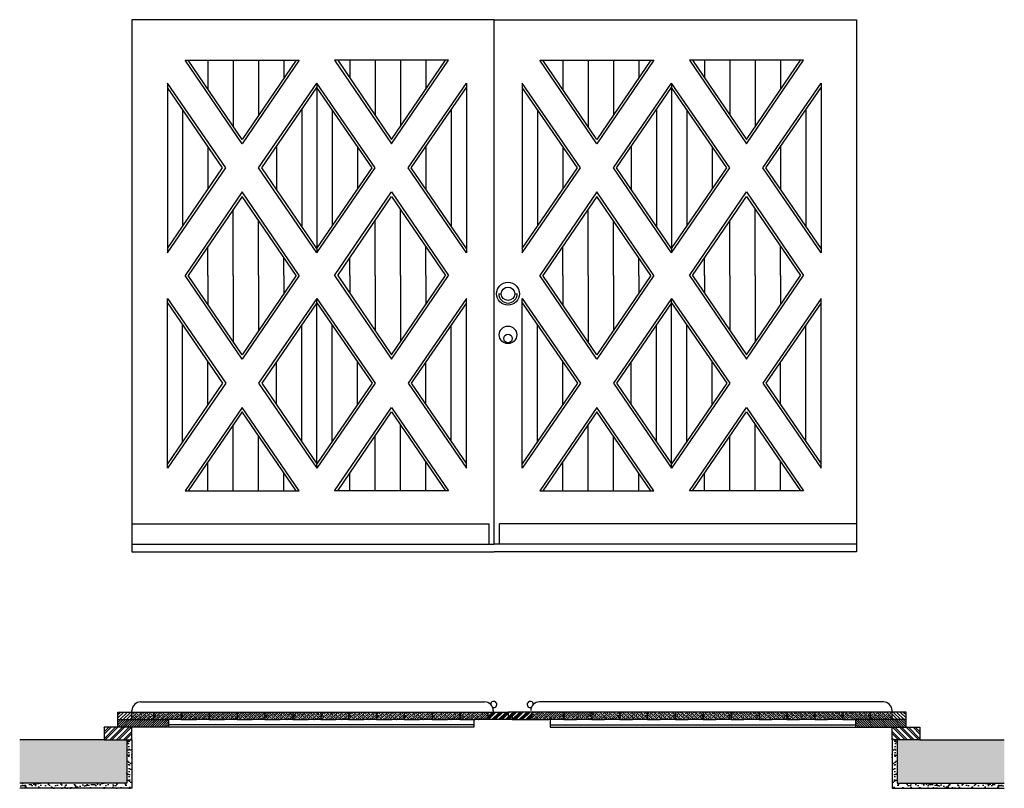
# Model space of a CAD drawing. Extents: x -0.46 to 3.42, y -0.73 to 2.31.
import ezdxf

# ---------------------------------------------------------------- set-up
doc = ezdxf.new("R2010")
doc.units = 0
doc.header["$LTSCALE"] = 0.003367
doc.header["$MEASUREMENT"] = 0
doc.layers.get('0').update_dxf_attribs({"linetype": 'CONTINUOUS'})
pattern_1 = [(45, (0, 0), (-0.00898026, 0.00898026), []), (45, (0.00898, 0), (-0.00898026, 0.00898026), [0.00635, -0.003175])]
pattern_2 = [(135, (2.964166, 0), (0.00898026, 0.00898026), []), (135, (2.955186, 0), (0.00898026, 0.00898026), [0.00635, -0.003175])]

msp = doc.modelspace()

# ---------------------------------------------------------------- hatches: boundary and pattern name
h = msp.add_hatch()
h.set_pattern_fill('ANSI31', color=256, scale=0.003, style=0)
h.set_pattern_definition([(45, (0, 0), (-0.0067352, 0.0067352), [])])
h.paths.add_polyline_path([(-0.0179, -0.4266), (-0.0729, -0.4266), (-0.0729, -0.4566), (-0.0179, -0.4566)])
h = msp.add_hatch()
h.set_pattern_fill('ANSI33', color=256, scale=0.002, style=0)
h.set_pattern_definition(pattern_1)
h.paths.add_polyline_path([(0.0671, -0.4266), (-0.0179, -0.4266), (-0.0179, -0.4566), (0.0671, -0.4566)])
h.paths.add_polyline_path([(0.1771, -0.4266), (0.0671, -0.4266), (0.0671, -0.4566), (0.1271, -0.4566), (0.1771, -0.4566)])
h.paths.add_polyline_path([(0.2871, -0.4266), (0.1771, -0.4266), (0.1771, -0.4566), (0.2371, -0.4566), (0.2871, -0.4566)])
h.paths.add_polyline_path([(0.3971, -0.4266), (0.2871, -0.4266), (0.2871, -0.4566), (0.3471, -0.4566), (0.3971, -0.4566)])
h = msp.add_hatch()
h.set_pattern_fill('ANSI33', color=256, scale=0.002, style=0)
h.set_pattern_definition(pattern_1)
h.paths.add_polyline_path([(0.5071, -0.4266), (0.3971, -0.4266), (0.3971, -0.4566), (0.4571, -0.4566), (0.5071, -0.4566)])
h.paths.add_polyline_path([(0.6171, -0.4266), (0.5071, -0.4266), (0.5071, -0.4566), (0.5671, -0.4566), (0.6171, -0.4566)])
h.paths.add_polyline_path([(0.7271, -0.4266), (0.6171, -0.4266), (0.6171, -0.4566), (0.6771, -0.4566), (0.7271, -0.4566)])
h.paths.add_polyline_path([(0.8371, -0.4266), (0.7271, -0.4266), (0.7271, -0.4566), (0.7871, -0.4566), (0.8371, -0.4566)])
h.paths.add_polyline_path([(0.9471, -0.4266), (0.8371, -0.4266), (0.8371, -0.4566), (0.8971, -0.4566), (0.9471, -0.4566)])
h.paths.add_polyline_path([(1.0571, -0.4266), (0.9471, -0.4266), (0.9471, -0.4566), (1.0071, -0.4566), (1.0571, -0.4566)])
h.paths.add_polyline_path([(1.1671, -0.4266), (1.0571, -0.4266), (1.0571, -0.4566), (1.1171, -0.4566), (1.1671, -0.4566)])
h = msp.add_hatch()
h.set_pattern_fill('ANSI33', color=256, scale=0.002, style=0)
h.set_pattern_definition(pattern_1)
h.paths.add_polyline_path([(1.2771, -0.4266), (1.1671, -0.4266), (1.1671, -0.4566), (1.2271, -0.4566), (1.2771, -0.4566)])
h.paths.add_polyline_path([(1.3871, -0.4266), (1.2771, -0.4266), (1.2771, -0.4566), (1.3371, -0.4566), (1.3871, -0.4566)])
h = msp.add_hatch()
h.set_pattern_fill('ANSI34', color=256, scale=0.001, style=0)
h.set_pattern_definition([(45, (0, 0), (-0.01347038, 0.01347038), []), (45, (0.00449, 0), (-0.01347038, 0.01347038), []), (45, (0.00898, 0), (-0.01347038, 0.01347038), []), (45, (0.01347, 0), (-0.01347038, 0.01347038), [])])
h.paths.add_polyline_path([(1.4821, -0.4416), (1.4671, -0.4416), (1.4671, -0.4266), (1.3871, -0.4266), (1.3871, -0.4566), (1.4821, -0.4566)])
h.paths.add_polyline_path([(1.5621, -0.4416), (1.5621, -0.4266), (1.4671, -0.4266), (1.4671, -0.4416), (1.4821, -0.4416), (1.4821, -0.4566), (1.5621, -0.4566)])
h = msp.add_hatch()
h.set_pattern_fill('ANSI33', color=256, scale=0.002, style=0)
h.set_pattern_definition(pattern_1)
h.paths.add_polyline_path([(1.6871, -0.4266), (1.5621, -0.4266), (1.5621, -0.4416), (1.5621, -0.4566), (1.6271, -0.4566), (1.6871, -0.4566)])
h.paths.add_polyline_path([(1.7971, -0.4266), (1.6871, -0.4266), (1.6871, -0.4566), (1.7371, -0.4566), (1.7971, -0.4566)])
h = msp.add_hatch()
h.set_pattern_fill('ANSI33', color=256, scale=0.002, style=0)
h.set_pattern_definition(pattern_2)
h.paths.add_polyline_path([(2.5071, -0.4566), (2.5671, -0.4566), (2.5671, -0.4266), (2.4571, -0.4266), (2.4571, -0.4566)])
h.paths.add_polyline_path([(2.4571, -0.4566), (2.4571, -0.4266), (2.3471, -0.4266), (2.3471, -0.4566), (2.3971, -0.4566)])
h.paths.add_polyline_path([(2.3471, -0.4566), (2.3471, -0.4266), (2.2371, -0.4266), (2.2371, -0.4566), (2.2871, -0.4566)])
h.paths.add_polyline_path([(2.1771, -0.4566), (2.2371, -0.4566), (2.2371, -0.4266), (2.1271, -0.4266), (2.1271, -0.4566)])
h.paths.add_polyline_path([(2.0671, -0.4566), (2.1271, -0.4566), (2.1271, -0.4266), (2.0171, -0.4266), (2.0171, -0.4566)])
h.paths.add_polyline_path([(2.0171, -0.4566), (2.0171, -0.4266), (1.9071, -0.4266), (1.9071, -0.4566), (1.9571, -0.4566)])
h.paths.add_polyline_path([(1.9071, -0.4566), (1.9071, -0.4266), (1.7971, -0.4266), (1.7971, -0.4566), (1.8471, -0.4566)])
h = msp.add_hatch()
h.set_pattern_fill('ANSI33', color=256, scale=0.002, style=0)
h.set_pattern_definition(pattern_2)
h.paths.add_polyline_path([(2.9821, -0.4566), (2.9821, -0.4266), (2.8971, -0.4266), (2.8971, -0.4566)])
h.paths.add_polyline_path([(2.7871, -0.4266), (2.7871, -0.4566), (2.8371, -0.4566), (2.8971, -0.4566), (2.8971, -0.4266)])
h.paths.add_polyline_path([(2.7871, -0.4566), (2.7871, -0.4266), (2.6771, -0.4266), (2.6771, -0.4566), (2.7271, -0.4566)])
h.paths.add_polyline_path([(2.6771, -0.4566), (2.6771, -0.4266), (2.5671, -0.4266), (2.5671, -0.4566), (2.6171, -0.4566)])
h = msp.add_hatch()
h.set_pattern_fill('ANSI31', color=256, scale=0.003, style=0)
h.set_pattern_definition([(135, (2.964166, 0), (0.0067352, 0.0067352), [])])
h.paths.add_polyline_path([(3.0371, -0.4566), (3.0371, -0.4266), (2.9821, -0.4266), (2.9821, -0.4566)])
h = msp.add_hatch()
h.set_pattern_fill('ANSI31', color=256, scale=0.002, style=0)
h.set_pattern_definition([(45, (0, 0), (-0.00449013, 0.00449013), [])])
h.paths.add_polyline_path([(0.1271, -0.4566), (0.0671, -0.4566), (-0.0729, -0.4566), (-0.0729, -0.4866), (-0.0179, -0.4866), (0.1271, -0.4866)])
h = msp.add_hatch()
h.set_pattern_fill('ANSI31', color=256, scale=0.002, style=0)
h.set_pattern_definition([(135, (2.964166, 0), (0.00449013, 0.00449013), [])])
h.paths.add_polyline_path([(2.9821, -0.4866), (3.0371, -0.4866), (3.0371, -0.4566), (2.8971, -0.4566), (2.8371, -0.4566), (2.8371, -0.4866)])
h = msp.add_hatch()
h.set_pattern_fill('ANSI32', color=256, scale=0.002, style=0)
h.set_pattern_definition([(45, (0, 0), (-0.0134704, 0.0134704), []), (45, (0.00898, 0), (-0.0134704, 0.0134704), [])])
h.paths.add_polyline_path([(-0.0179, -0.4866), (-0.1279, -0.4866), (-0.1279, -0.5366), (-0.0179, -0.5366)])
h = msp.add_hatch()
h.set_pattern_fill('ANSI32', color=256, scale=0.002, style=0)
h.set_pattern_definition([(135, (2.964166, 0), (0.0134704, 0.0134704), []), (135, (2.955186, 0), (0.0134704, 0.0134704), [])])
h.paths.add_polyline_path([(2.9821, -0.4866), (2.9821, -0.5366), (3.0921, -0.5366), (3.0921, -0.4866)])
h = msp.add_hatch()
h.set_pattern_fill('AR-SAND', color=256, scale=0.0005, style=0)
h.set_pattern_definition([(37.5, (0, 0), (-0.0008, 0.02447066), [0, -0.019304, 0, -0.02159, 0, -0.0206375]), (7.5, (0, 0), (0.0224762, 0.0358413), [0, -0.010414, 0, -0.017399, 0, -0.0066675]), (327.5, (-0.01562, 0), (0.0395496, 7.186e-05), [0, -0.00635, 0, -0.02286, 0, -0.029845]), (317.5, (-0.01562, 0), (0.0381778, 0.0111465), [0, -0.003175, 0, -0.014986, 0, -0.017145])])
h.paths.add_polyline_path([(-0.0179, -0.5366), (-0.0379, -0.5366), (-0.0379, -0.7076), (-0.4608, -0.7076), (-0.4608, -0.7276), (-0.0179, -0.7276)])
h = msp.add_hatch()
h.set_pattern_fill('AR-CONC', color=256, scale=0.0001, style=0)
h.set_pattern_definition([(50, (0, 0), (0.01821847, -0.0015939), [0.001905, -0.020955]), (355, (0, 0), (-0.0035243, 0.01910566), [0.001524, -0.016764]), (100.451, (0.001518, -0.000133), (0.01469425, 0.01751167), [0.001619, -0.017809]), (46.1842, (0, 0.00508), (0.0271079, -0.00420423), [0.0028575, -0.0314325]), (96.6356, (0.00226, 0.00473), (0.0237404, 0.02474256), [0.0024285, -0.0267135]), (351.184, (0, 0.00508), (0.0237405, 0.0247425), [0.002286, -0.025146]), (21, (0.00254, 0.00381), (0.0151615, -0.01022655), [0.001905, -0.020955]), (326, (0.00254, 0.00381), (0.0061802, 0.0184188), [0.001524, -0.016764]), (71.4514, (0.003803, 0.002958), (0.02134165, 0.0081923), [0.001619, -0.017809]), (37.5, (0, 0), (0.00030886, 0.008455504), [0, -0.0165608, 0, -0.017018, 0, -0.0168275]), (7.5, (0, 0), (0.00668197, 0.01001806), [0, -0.0097028, 0, -0.0161798, 0, -0.0064135]), (327.5, (-0.005664, 0), (0.01355906, -0.000572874), [0, -0.00635, 0, -0.019812, 0, -0.026289]), (317.5, (-0.008204, 0), (0.01481292, 0.00254265), [0, -0.008255, 0, -0.0131572, 0, -0.018669])])
h.paths.add_polyline_path([(-0.0379, -0.7076), (-0.0379, -0.5366), (-0.1279, -0.5366), (-0.4608, -0.5366), (-0.4608, -0.7076)])
h = msp.add_hatch()
h.set_pattern_fill('AR-SAND', color=256, scale=0.0005, style=0)
h.set_pattern_definition([(142.5, (2.964166, 0), (0.0008, 0.02447066), [0, -0.019304, 0, -0.02159, 0, -0.0206375]), (172.5, (2.964166, 0), (-0.0224762, 0.0358413), [0, -0.010414, 0, -0.017399, 0, -0.0066675]), (212.5, (2.979787, 0), (-0.0395496, 7.186e-05), [0, -0.00635, 0, -0.02286, 0, -0.029845]), (222.5, (2.979787, 0), (-0.0381778, 0.0111465), [0, -0.003175, 0, -0.014986, 0, -0.017145])])
h.paths.add_polyline_path([(2.9821, -0.5366), (3.0021, -0.5366), (3.0021, -0.7076), (3.425, -0.7076), (3.425, -0.7276), (2.9821, -0.7276)])
h = msp.add_hatch()
h.set_pattern_fill('AR-CONC', color=256, scale=0.0001, style=0)
h.set_pattern_definition([(130, (2.964166, 0), (-0.01821847, -0.0015939), [0.001905, -0.020955]), (185, (2.964166, 0), (0.0035243, 0.01910566), [0.001524, -0.016764]), (79.549, (2.962648, -0.000133), (-0.01469425, 0.01751167), [0.001619, -0.017809]), (133.8158, (2.964166, 0.00508), (-0.0271079, -0.00420423), [0.0028575, -0.0314325]), (83.3644, (2.961907, 0.00473), (-0.0237404, 0.02474256), [0.0024285, -0.0267135]), (188.816, (2.964166, 0.00508), (-0.0237405, 0.0247425), [0.002286, -0.025146]), (159, (2.961626, 0.00381), (-0.0151615, -0.01022655), [0.001905, -0.020955]), (214, (2.961626, 0.00381), (-0.0061802, 0.0184188), [0.001524, -0.016764]), (108.5486, (2.960363, 0.002958), (-0.02134165, 0.0081923), [0.001619, -0.017809]), (142.5, (2.964166, 0), (-0.00030886, 0.008455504), [0, -0.0165608, 0, -0.017018, 0, -0.0168275]), (172.5, (2.964166, 0), (-0.00668197, 0.01001806), [0, -0.0097028, 0, -0.0161798, 0, -0.0064135]), (212.5, (2.96983, 0), (-0.01355906, -0.000572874), [0, -0.00635, 0, -0.019812, 0, -0.026289]), (222.5, (2.97237, 0), (-0.01481292, 0.00254265), [0, -0.008255, 0, -0.0131572, 0, -0.018669])])
h.paths.add_polyline_path([(3.0021, -0.7076), (3.0021, -0.5366), (3.0921, -0.5366), (3.425, -0.5366), (3.425, -0.7076)])

# ---------------------------------------------------------------- linework, layer by layer
for p, q in [((1.4121, 2.3058), (-0.0179, 2.3058)), ((-0.0179, 2.3058), (-0.0179, 0.2058)), ((1.4121, 2.3058), (2.8421, 2.3058)), ((1.4121, 0.2358), (1.4121, 2.3058)), ((2.8421, 2.3058), (2.8421, 0.2058)), ((0.4171, 1.8158), (0.1921, 2.1458)), ((0.1921, 2.1458), (0.6421, 2.1458)), ((0.4171, 1.8335), (0.2042, 2.1458)), ((0.2821, 2.1458), (0.2821, 2.0315)), ((0.3821, 2.1458), (0.3821, 1.8849)), ((0.6421, 2.1458), (0.4171, 1.8158)), ((0.63, 2.1458), (0.4171, 1.8335)), ((0.4821, 2.1458), (0.4821, 1.9289)), ((0.5821, 2.1458), (0.5821, 2.0755)), ((1.2321, 2.1458), (0.7821, 2.1458)), ((0.7821, 2.1458), (1.0071, 1.8158)), ((0.7942, 2.1458), (1.0071, 1.8335)), ((0.8421, 2.1458), (0.8421, 2.0755)), ((0.9421, 2.1458), (0.9421, 1.9289)), ((1.0071, 1.8335), (1.22, 2.1458)), ((1.0071, 1.8158), (1.2321, 2.1458)), ((1.0421, 2.1458), (1.0421, 1.8849)), ((1.1421, 2.1458), (1.1421, 2.0315)), ((1.8171, 1.8158), (1.5921, 2.1458)), ((1.5921, 2.1458), (2.0421, 2.1458)), ((1.8171, 1.8335), (1.6042, 2.1458)), ((1.6821, 2.1458), (1.6821, 2.0315)), ((1.7821, 2.1458), (1.7821, 1.8849)), ((2.0421, 2.1458), (1.8171, 1.8158)), ((2.03, 2.1458), (1.8171, 1.8335)), ((1.8821, 2.1458), (1.8821, 1.9289)), ((1.9821, 2.1458), (1.9821, 2.0755)), ((2.6321, 2.1458), (2.1821, 2.1458)), ((2.1821, 2.1458), (2.4071, 1.8158)), ((2.1942, 2.1458), (2.4071, 1.8335)), ((2.2421, 2.1458), (2.2421, 2.0755)), ((2.3421, 2.1458), (2.3421, 1.9289)), ((2.4071, 1.8335), (2.62, 2.1458)), ((2.4071, 1.8158), (2.6321, 2.1458)), ((2.4421, 2.1458), (2.4421, 1.8849)), ((2.5421, 2.1458), (2.5421, 2.0315)), ((0.3521, 1.7208), (0.1221, 2.0558)), ((0.3521, 1.7208), (0.1221, 2.0558)), ((0.1221, 2.0558), (0.1221, 1.3858)), ((0.1221, 2.0558), (0.1221, 1.3858)), ((0.34, 1.7208), (0.1221, 2.0381)), ((0.34, 1.7208), (0.1221, 2.0381)), ((0.4821, 1.7208), (0.7121, 2.0558)), ((0.4821, 1.7208), (0.7121, 2.0558)), ((0.4942, 1.7208), (0.7121, 2.0381)), ((0.4942, 1.7208), (0.7121, 2.0381)), ((0.9421, 1.7208), (0.7121, 2.0558)), ((0.9421, 1.7208), (0.7121, 2.0558)), ((0.7121, 2.0558), (0.7121, 1.3858)), ((0.93, 1.7208), (0.7121, 2.0381)), ((0.93, 1.7208), (0.7121, 2.0381)), ((1.0721, 1.7208), (1.3021, 2.0558)), ((1.0721, 1.7208), (1.3021, 2.0558)), ((1.0842, 1.7208), (1.3021, 2.0381)), ((1.0842, 1.7208), (1.3021, 2.0381)), ((1.3021, 2.0558), (1.3021, 1.3858)), ((1.3021, 2.0558), (1.3021, 1.3858)), ((1.5221, 2.0558), (1.5221, 1.3858)), ((1.7521, 1.7208), (1.5221, 2.0558)), ((1.7521, 1.7208), (1.5221, 2.0558)), ((1.74, 1.7208), (1.5221, 2.0381)), ((1.74, 1.7208), (1.5221, 2.0381)), ((1.8821, 1.7208), (2.1121, 2.0558)), ((1.8821, 1.7208), (2.1121, 2.0558)), ((1.8942, 1.7208), (2.1121, 2.0381)), ((1.8942, 1.7208), (2.1121, 2.0381)), ((2.1121, 2.0558), (2.1121, 1.3858)), ((2.3421, 1.7208), (2.1121, 2.0558)), ((2.3421, 1.7208), (2.1121, 2.0558)), ((2.33, 1.7208), (2.1121, 2.0381)), ((2.33, 1.7208), (2.1121, 2.0381)), ((2.4721, 1.7208), (2.7021, 2.0558)), ((2.4721, 1.7208), (2.7021, 2.0558)), ((2.4842, 1.7208), (2.7021, 2.0381)), ((2.4842, 1.7208), (2.7021, 2.0381)), ((2.7021, 2.0558), (2.7021, 1.3858)), ((2.7021, 2.0558), (2.7021, 1.3858)), ((0.1821, 1.9507), (0.1821, 1.4908)), ((0.1821, 1.9507), (0.1821, 1.4908)), ((0.6521, 1.9507), (0.6521, 1.4908)), ((0.7721, 1.9507), (0.7721, 1.4908)), ((1.2421, 1.9507), (1.2421, 1.4908)), ((1.2421, 1.9507), (1.2421, 1.4908)), ((1.5821, 1.9507), (1.5821, 1.4908)), ((2.0521, 1.9507), (2.0521, 1.4908)), ((2.1721, 1.9507), (2.1721, 1.4908)), ((2.6421, 1.9507), (2.6421, 1.4908)), ((2.6421, 1.9507), (2.6421, 1.4908)), ((0.2821, 1.8051), (0.2821, 1.6365)), ((0.2821, 1.8051), (0.2821, 1.6365)), ((0.5521, 1.8051), (0.5521, 1.6365)), ((0.5521, 1.8051), (0.5521, 1.6365)), ((0.8721, 1.8051), (0.8721, 1.6365)), ((0.8721, 1.8051), (0.8721, 1.6365)), ((1.1421, 1.8051), (1.1421, 1.6365)), ((1.1421, 1.8051), (1.1421, 1.6365)), ((1.6821, 1.8051), (1.6821, 1.6365)), ((1.6821, 1.8051), (1.6821, 1.6365)), ((1.9521, 1.8051), (1.9521, 1.6365)), ((1.9521, 1.8051), (1.9521, 1.6365)), ((2.2721, 1.8051), (2.2721, 1.6365)), ((2.2721, 1.8051), (2.2721, 1.6365)), ((2.5421, 1.8051), (2.5421, 1.6365)), ((2.5421, 1.8051), (2.5421, 1.6365)), ((0.1221, 1.3858), (0.3521, 1.7208)), ((0.1221, 1.4034), (0.34, 1.7208)), ((0.1221, 1.4034), (0.34, 1.7208)), ((0.1221, 1.3858), (0.3521, 1.7208)), ((0.7121, 1.3858), (0.4821, 1.7208)), ((0.7121, 1.3858), (0.4821, 1.7208)), ((0.7121, 1.4034), (0.4942, 1.7208)), ((0.7121, 1.4034), (0.4942, 1.7208)), ((0.7121, 1.3858), (0.9421, 1.7208)), ((0.7121, 1.4034), (0.93, 1.7208)), ((0.7121, 1.4034), (0.93, 1.7208)), ((0.7121, 1.3858), (0.9421, 1.7208)), ((1.3021, 1.3858), (1.0721, 1.7208)), ((1.3021, 1.3858), (1.0721, 1.7208)), ((1.3021, 1.4034), (1.0842, 1.7208)), ((1.3021, 1.4034), (1.0842, 1.7208)), ((1.5221, 1.3858), (1.7521, 1.7208)), ((1.5221, 1.4034), (1.74, 1.7208)), ((1.5221, 1.4034), (1.74, 1.7208)), ((1.5221, 1.3858), (1.7521, 1.7208)), ((2.1121, 1.3858), (1.8821, 1.7208)), ((2.1121, 1.3858), (1.8821, 1.7208)), ((2.1121, 1.4034), (1.8942, 1.7208)), ((2.1121, 1.4034), (1.8942, 1.7208)), ((2.1121, 1.3858), (2.3421, 1.7208)), ((2.1121, 1.4034), (2.33, 1.7208)), ((2.1121, 1.4034), (2.33, 1.7208)), ((2.1121, 1.3858), (2.3421, 1.7208)), ((2.7021, 1.3858), (2.4721, 1.7208)), ((2.7021, 1.3858), (2.4721, 1.7208)), ((2.7021, 1.4034), (2.4842, 1.7208)), ((2.7021, 1.4034), (2.4842, 1.7208)), ((0.4171, 1.6258), (0.1921, 1.2958)), ((0.4171, 1.608), (0.2042, 1.2958)), ((0.6421, 1.2958), (0.4171, 1.6258)), ((0.63, 1.2958), (0.4171, 1.608)), ((0.7821, 1.2958), (1.0071, 1.6258)), ((0.7942, 1.2958), (1.0071, 1.608)), ((1.0071, 1.6258), (1.2321, 1.2958)), ((1.0071, 1.608), (1.22, 1.2958)), ((1.8171, 1.6258), (1.5921, 1.2958)), ((1.8171, 1.608), (1.6042, 1.2958)), ((2.0421, 1.2958), (1.8171, 1.6258)), ((2.03, 1.2958), (1.8171, 1.608)), ((2.1821, 1.2958), (2.4071, 1.6258)), ((2.1942, 1.2958), (2.4071, 1.608)), ((2.4071, 1.6258), (2.6321, 1.2958)), ((2.4071, 1.608), (2.62, 1.2958)), ((0.3821, 1.2958), (0.3821, 1.5567)), ((1.0421, 1.2958), (1.0421, 1.5567)), ((1.7821, 1.2958), (1.7821, 1.5567)), ((2.4421, 1.2958), (2.4421, 1.5567)), ((0.4821, 1.2958), (0.4821, 1.5127)), ((0.9421, 1.2958), (0.9421, 1.5127)), ((1.8821, 1.2958), (1.8821, 1.5127)), ((2.3421, 1.2958), (2.3421, 1.5127)), ((0.2821, 1.2958), (0.2821, 1.41)), ((1.1421, 1.2958), (1.1421, 1.41)), ((1.6821, 1.2958), (1.6821, 1.41)), ((2.5421, 1.2958), (2.5421, 1.41)), ((0.5821, 1.2958), (0.5821, 1.366)), ((0.8421, 1.2958), (0.8421, 1.366)), ((1.9821, 1.2958), (1.9821, 1.366)), ((2.2421, 1.2958), (2.2421, 1.366)), ((0.4171, 0.9658), (0.1921, 1.2958)), ((0.4171, 0.9835), (0.2042, 1.2958)), ((0.2821, 1.2958), (0.2821, 1.1815)), ((0.3821, 1.2958), (0.3821, 1.0349)), ((0.6421, 1.2958), (0.4171, 0.9658)), ((0.63, 1.2958), (0.4171, 0.9835)), ((0.4821, 1.2958), (0.4821, 1.0789)), ((0.5821, 1.2958), (0.5821, 1.2255)), ((0.7821, 1.2958), (1.0071, 0.9658)), ((0.7942, 1.2958), (1.0071, 0.9835)), ((0.8421, 1.2958), (0.8421, 1.2255)), ((0.9421, 1.2958), (0.9421, 1.0789)), ((1.0071, 0.9835), (1.22, 1.2958)), ((1.0071, 0.9658), (1.2321, 1.2958)), ((1.0421, 1.2958), (1.0421, 1.0349)), ((1.1421, 1.2958), (1.1421, 1.1815)), ((1.8171, 0.9658), (1.5921, 1.2958)), ((1.8171, 0.9835), (1.6042, 1.2958)), ((1.6821, 1.2958), (1.6821, 1.1815)), ((1.7821, 1.2958), (1.7821, 1.0349)), ((2.0421, 1.2958), (1.8171, 0.9658)), ((2.03, 1.2958), (1.8171, 0.9835)), ((1.8821, 1.2958), (1.8821, 1.0789)), ((1.9821, 1.2958), (1.9821, 1.2255)), ((2.1821, 1.2958), (2.4071, 0.9658)), ((2.1942, 1.2958), (2.4071, 0.9835)), ((2.2421, 1.2958), (2.2421, 1.2255)), ((2.3421, 1.2958), (2.3421, 1.0789)), ((2.4071, 0.9835), (2.62, 1.2958)), ((2.4071, 0.9658), (2.6321, 1.2958)), ((2.4421, 1.2958), (2.4421, 1.0349)), ((2.5421, 1.2958), (2.5421, 1.1815)), ((0.1221, 1.2058), (0.3521, 0.8708)), ((0.1221, 1.2058), (0.3521, 0.8708)), ((0.1221, 0.5358), (0.1221, 1.2058)), ((0.1221, 0.5358), (0.1221, 1.2058)), ((0.7121, 1.2058), (0.4821, 0.8708)), ((0.7121, 1.2058), (0.4821, 0.8708)), ((0.7121, 1.2058), (0.9421, 0.8708)), ((0.7121, 1.2058), (0.9421, 0.8708)), ((0.7121, 0.5358), (0.7121, 1.2058)), ((1.3021, 1.2058), (1.0721, 0.8708)), ((1.3021, 1.2058), (1.0721, 0.8708)), ((1.3021, 0.5358), (1.3021, 1.2058)), ((1.3021, 0.5358), (1.3021, 1.2058)), ((1.4297, 1.2241), (1.4397, 1.2241)), ((1.4928, 1.2241), (1.5028, 1.2241)), ((1.5221, 0.5358), (1.5221, 1.2058)), ((1.5221, 1.2058), (1.7521, 0.8708)), ((1.5221, 1.2058), (1.7521, 0.8708)), ((2.1121, 1.2058), (1.8821, 0.8708)), ((2.1121, 1.2058), (1.8821, 0.8708)), ((2.1121, 0.5358), (2.1121, 1.2058)), ((2.1121, 1.2058), (2.3421, 0.8708)), ((2.1121, 1.2058), (2.3421, 0.8708)), ((2.7021, 1.2058), (2.4721, 0.8708)), ((2.7021, 1.2058), (2.4721, 0.8708)), ((2.7021, 0.5358), (2.7021, 1.2058)), ((2.7021, 0.5358), (2.7021, 1.2058)), ((0.1221, 1.1881), (0.34, 0.8708)), ((0.1221, 1.1881), (0.34, 0.8708)), ((0.7121, 1.1881), (0.4942, 0.8708)), ((0.7121, 1.1881), (0.4942, 0.8708)), ((0.7121, 1.1881), (0.93, 0.8708)), ((0.7121, 1.1881), (0.93, 0.8708)), ((1.3021, 1.1881), (1.0842, 0.8708)), ((1.3021, 1.1881), (1.0842, 0.8708)), ((1.5221, 1.1881), (1.74, 0.8708)), ((1.5221, 1.1881), (1.74, 0.8708)), ((2.1121, 1.1881), (1.8942, 0.8708)), ((2.1121, 1.1881), (1.8942, 0.8708)), ((2.1121, 1.1881), (2.33, 0.8708)), ((2.1121, 1.1881), (2.33, 0.8708)), ((2.7021, 1.1881), (2.4842, 0.8708)), ((2.7021, 1.1881), (2.4842, 0.8708)), ((0.1821, 0.6408), (0.1821, 1.1007)), ((0.1821, 0.6408), (0.1821, 1.1007)), ((0.6521, 0.6408), (0.6521, 1.1007)), ((0.7721, 0.6408), (0.7721, 1.1007)), ((1.2421, 0.6408), (1.2421, 1.1007)), ((1.2421, 0.6408), (1.2421, 1.1007)), ((1.5821, 0.6408), (1.5821, 1.1007)), ((2.0521, 0.6408), (2.0521, 1.1007)), ((2.1721, 0.6408), (2.1721, 1.1007)), ((2.6421, 0.6408), (2.6421, 1.1007)), ((2.6421, 0.6408), (2.6421, 1.1007)), ((0.2821, 0.7865), (0.2821, 0.9551)), ((0.2821, 0.7865), (0.2821, 0.9551)), ((0.5521, 0.7865), (0.5521, 0.9551)), ((0.5521, 0.7865), (0.5521, 0.9551)), ((0.8721, 0.7865), (0.8721, 0.9551)), ((0.8721, 0.7865), (0.8721, 0.9551)), ((1.1421, 0.7865), (1.1421, 0.9551)), ((1.1421, 0.7865), (1.1421, 0.9551)), ((1.6821, 0.7865), (1.6821, 0.9551)), ((1.6821, 0.7865), (1.6821, 0.9551)), ((1.9521, 0.7865), (1.9521, 0.9551)), ((1.9521, 0.7865), (1.9521, 0.9551)), ((2.2721, 0.7865), (2.2721, 0.9551)), ((2.2721, 0.7865), (2.2721, 0.9551)), ((2.5421, 0.7865), (2.5421, 0.9551)), ((2.5421, 0.7865), (2.5421, 0.9551)), ((0.3521, 0.8708), (0.1221, 0.5358)), ((0.34, 0.8708), (0.1221, 0.5534)), ((0.34, 0.8708), (0.1221, 0.5534)), ((0.3521, 0.8708), (0.1221, 0.5358)), ((0.4821, 0.8708), (0.7121, 0.5358)), ((0.4821, 0.8708), (0.7121, 0.5358)), ((0.4942, 0.8708), (0.7121, 0.5534)), ((0.4942, 0.8708), (0.7121, 0.5534)), ((0.9421, 0.8708), (0.7121, 0.5358)), ((0.93, 0.8708), (0.7121, 0.5534)), ((0.93, 0.8708), (0.7121, 0.5534)), ((0.9421, 0.8708), (0.7121, 0.5358)), ((1.0721, 0.8708), (1.3021, 0.5358)), ((1.0721, 0.8708), (1.3021, 0.5358)), ((1.0842, 0.8708), (1.3021, 0.5534)), ((1.0842, 0.8708), (1.3021, 0.5534)), ((1.7521, 0.8708), (1.5221, 0.5358)), ((1.74, 0.8708), (1.5221, 0.5534)), ((1.74, 0.8708), (1.5221, 0.5534)), ((1.7521, 0.8708), (1.5221, 0.5358)), ((1.8821, 0.8708), (2.1121, 0.5358)), ((1.8821, 0.8708), (2.1121, 0.5358)), ((1.8942, 0.8708), (2.1121, 0.5534)), ((1.8942, 0.8708), (2.1121, 0.5534)), ((2.3421, 0.8708), (2.1121, 0.5358)), ((2.33, 0.8708), (2.1121, 0.5534)), ((2.33, 0.8708), (2.1121, 0.5534)), ((2.3421, 0.8708), (2.1121, 0.5358)), ((2.4721, 0.8708), (2.7021, 0.5358)), ((2.4721, 0.8708), (2.7021, 0.5358)), ((2.4842, 0.8708), (2.7021, 0.5534)), ((2.4842, 0.8708), (2.7021, 0.5534)), ((0.4171, 0.7758), (0.1921, 0.4458)), ((0.4171, 0.758), (0.2042, 0.4458)), ((0.6421, 0.4458), (0.4171, 0.7758)), ((0.63, 0.4458), (0.4171, 0.758)), ((0.7821, 0.4458), (1.0071, 0.7758)), ((0.7942, 0.4458), (1.0071, 0.758)), ((1.0071, 0.7758), (1.2321, 0.4458)), ((1.0071, 0.758), (1.22, 0.4458)), ((1.8171, 0.7758), (1.5921, 0.4458)), ((1.8171, 0.758), (1.6042, 0.4458)), ((2.0421, 0.4458), (1.8171, 0.7758)), ((2.03, 0.4458), (1.8171, 0.758)), ((2.1821, 0.4458), (2.4071, 0.7758)), ((2.1942, 0.4458), (2.4071, 0.758)), ((2.4071, 0.7758), (2.6321, 0.4458)), ((2.4071, 0.758), (2.62, 0.4458)), ((0.3821, 0.4458), (0.3821, 0.7067)), ((1.0421, 0.4458), (1.0421, 0.7067)), ((1.7821, 0.4458), (1.7821, 0.7067)), ((2.4421, 0.4458), (2.4421, 0.7067)), ((0.4821, 0.4458), (0.4821, 0.6627)), ((0.9421, 0.4458), (0.9421, 0.6627)), ((1.8821, 0.4458), (1.8821, 0.6627)), ((2.3421, 0.4458), (2.3421, 0.6627)), ((0.2821, 0.4458), (0.2821, 0.56)), ((1.1421, 0.4458), (1.1421, 0.56)), ((1.6821, 0.4458), (1.6821, 0.56)), ((2.5421, 0.4458), (2.5421, 0.56)), ((0.5821, 0.4458), (0.5821, 0.516)), ((0.8421, 0.4458), (0.8421, 0.516)), ((1.9821, 0.4458), (1.9821, 0.516)), ((2.2421, 0.4458), (2.2421, 0.516)), ((0.1921, 0.4458), (0.6421, 0.4458)), ((1.2321, 0.4458), (0.7821, 0.4458)), ((1.5921, 0.4458), (2.0421, 0.4458)), ((2.6321, 0.4458), (2.1821, 0.4458)), ((-0.0179, 0.3158), (1.3921, 0.3158)), ((1.3921, 0.2358), (1.3921, 0.3158)), ((2.8421, 0.3158), (1.4321, 0.3158)), ((1.4321, 0.2358), (1.4321, 0.3158)), ((-0.0179, 0.2358), (1.4121, 0.2358)), ((2.8421, 0.2358), (1.4121, 0.2358)), ((-0.0179, 0.2058), (1.4121, 0.2058)), ((2.8421, 0.2058), (1.4121, 0.2058)), ((0.0158, -0.3866), (1.3742, -0.3866)), ((2.9484, -0.3866), (1.59, -0.3866)), ((-0.0729, -0.4566), (-0.0729, -0.4266)), ((-0.0729, -0.4266), (0.0671, -0.4266)), ((-0.0179, -0.4266), (-0.0179, -0.4203)), ((-0.0179, -0.4566), (-0.0179, -0.4266)), ((0.0671, -0.4266), (0.0671, -0.4566)), ((0.0671, -0.4266), (0.1771, -0.4266)), ((0.1771, -0.4266), (0.1771, -0.4566)), ((0.1771, -0.4266), (0.2871, -0.4266)), ((0.2871, -0.4266), (0.2871, -0.4566)), ((0.2871, -0.4266), (0.3971, -0.4266)), ((0.3971, -0.4266), (0.3971, -0.4566)), ((0.3971, -0.4266), (0.5071, -0.4266)), ((0.5071, -0.4266), (0.5071, -0.4566)), ((0.5071, -0.4266), (0.6171, -0.4266)), ((0.6171, -0.4266), (0.6171, -0.4566)), ((0.6171, -0.4266), (0.7271, -0.4266)), ((0.7271, -0.4266), (0.7271, -0.4566)), ((0.7271, -0.4266), (0.8371, -0.4266)), ((0.8371, -0.4266), (0.8371, -0.4566)), ((0.8371, -0.4266), (0.9471, -0.4266)), ((0.9471, -0.4266), (0.9471, -0.4566)), ((0.9471, -0.4266), (1.0571, -0.4266)), ((1.0571, -0.4266), (1.0571, -0.4566)), ((1.0571, -0.4266), (1.1671, -0.4266)), ((1.1671, -0.4266), (1.1671, -0.4566)), ((1.1671, -0.4266), (1.2771, -0.4266)), ((1.2771, -0.4266), (1.2771, -0.4566)), ((1.2771, -0.4266), (1.3871, -0.4266)), ((1.3871, -0.4266), (1.3871, -0.4566)), ((1.3871, -0.4266), (1.4671, -0.4266)), ((1.4078, -0.4203), (1.4078, -0.4266)), ((1.5621, -0.4266), (1.4671, -0.4266)), ((1.4671, -0.4266), (1.4671, -0.4416)), ((1.6871, -0.4266), (1.5621, -0.4266)), ((1.5621, -0.4416), (1.5621, -0.4266)), ((1.6871, -0.4266), (1.6871, -0.4566)), ((1.7971, -0.4266), (1.6871, -0.4266)), ((1.7971, -0.4266), (1.7971, -0.4566)), ((1.9071, -0.4266), (1.7971, -0.4266)), ((1.9071, -0.4266), (1.9071, -0.4566)), ((2.0171, -0.4266), (1.9071, -0.4266)), ((2.0171, -0.4266), (2.0171, -0.4566)), ((2.1271, -0.4266), (2.0171, -0.4266)), ((2.1271, -0.4266), (2.1271, -0.4566)), ((2.2371, -0.4266), (2.1271, -0.4266)), ((2.2371, -0.4266), (2.2371, -0.4566)), ((2.3471, -0.4266), (2.2371, -0.4266)), ((2.3471, -0.4266), (2.3471, -0.4566)), ((2.4571, -0.4266), (2.3471, -0.4266)), ((2.4571, -0.4266), (2.4571, -0.4566)), ((2.5671, -0.4266), (2.4571, -0.4266)), ((2.5671, -0.4266), (2.5671, -0.4566)), ((2.6771, -0.4266), (2.5671, -0.4266)), ((2.6771, -0.4266), (2.6771, -0.4566)), ((2.7871, -0.4266), (2.6771, -0.4266)), ((2.7871, -0.4266), (2.7871, -0.4566)), ((2.8971, -0.4266), (2.7871, -0.4266)), ((2.8971, -0.4266), (2.8971, -0.4566)), ((3.0371, -0.4266), (2.8971, -0.4266)), ((2.9821, -0.4266), (2.9821, -0.4203)), ((2.9821, -0.4566), (2.9821, -0.4266)), ((3.0371, -0.4566), (3.0371, -0.4266)), ((-0.0729, -0.4566), (0.0671, -0.4566)), ((-0.0729, -0.4866), (-0.0729, -0.4566)), ((0.0671, -0.4416), (0.0771, -0.4416)), ((0.0671, -0.4566), (0.1271, -0.4566)), ((0.1771, -0.4566), (0.1271, -0.4566)), ((0.1271, -0.4566), (0.1271, -0.4866)), ((0.1771, -0.4416), (0.1871, -0.4416)), ((0.1771, -0.4566), (0.2371, -0.4566)), ((0.2871, -0.4566), (0.2371, -0.4566)), ((0.2871, -0.4416), (0.2971, -0.4416)), ((0.2871, -0.4566), (0.3471, -0.4566)), ((0.3971, -0.4566), (0.3471, -0.4566)), ((0.3971, -0.4416), (0.4071, -0.4416)), ((0.3971, -0.4566), (0.4571, -0.4566)), ((0.5071, -0.4566), (0.4571, -0.4566)), ((0.5071, -0.4416), (0.5171, -0.4416)), ((0.5071, -0.4566), (0.5671, -0.4566)), ((0.6171, -0.4566), (0.5671, -0.4566)), ((0.6171, -0.4416), (0.6271, -0.4416)), ((0.6171, -0.4566), (0.6771, -0.4566)), ((0.7271, -0.4566), (0.6771, -0.4566)), ((0.7271, -0.4416), (0.7371, -0.4416)), ((0.7271, -0.4566), (0.7871, -0.4566)), ((0.8371, -0.4566), (0.7871, -0.4566)), ((0.8371, -0.4416), (0.8471, -0.4416)), ((0.8371, -0.4566), (0.8971, -0.4566)), ((0.9471, -0.4566), (0.8971, -0.4566)), ((0.9471, -0.4416), (0.9571, -0.4416)), ((0.9471, -0.4566), (1.0071, -0.4566)), ((1.0571, -0.4566), (1.0071, -0.4566)), ((1.0571, -0.4416), (1.0671, -0.4416)), ((1.0571, -0.4566), (1.1171, -0.4566)), ((1.1671, -0.4566), (1.1171, -0.4566)), ((1.1671, -0.4416), (1.1771, -0.4416)), ((1.1671, -0.4566), (1.2271, -0.4566)), ((1.2771, -0.4566), (1.2271, -0.4566)), ((1.2771, -0.4416), (1.2871, -0.4416)), ((1.2771, -0.4566), (1.3371, -0.4566)), ((1.3871, -0.4566), (1.3321, -0.4566)), ((1.3321, -0.4566), (1.3321, -0.4866)), ((1.3871, -0.4566), (1.3371, -0.4566)), ((1.4821, -0.4566), (1.3871, -0.4566)), ((1.4671, -0.4416), (1.4821, -0.4416)), ((1.4821, -0.4416), (1.4821, -0.4566)), ((1.4821, -0.4566), (1.5621, -0.4566)), ((1.5621, -0.4566), (1.5621, -0.4416)), ((1.5621, -0.4566), (1.6271, -0.4566)), ((1.6871, -0.4566), (1.6271, -0.4566)), ((1.6321, -0.4566), (1.6321, -0.4866)), ((1.6871, -0.4416), (1.6771, -0.4416)), ((1.6871, -0.4566), (1.7371, -0.4566)), ((1.7971, -0.4566), (1.7371, -0.4566)), ((1.7971, -0.4416), (1.7871, -0.4416)), ((1.7971, -0.4566), (1.8471, -0.4566)), ((1.9071, -0.4566), (1.8471, -0.4566)), ((1.9071, -0.4416), (1.8971, -0.4416)), ((1.9071, -0.4566), (1.9571, -0.4566)), ((2.0171, -0.4566), (1.9571, -0.4566)), ((2.0171, -0.4416), (2.0071, -0.4416)), ((2.0171, -0.4566), (2.0671, -0.4566)), ((2.1271, -0.4566), (2.0671, -0.4566)), ((2.1271, -0.4416), (2.1171, -0.4416)), ((2.1271, -0.4566), (2.1771, -0.4566)), ((2.2371, -0.4566), (2.1771, -0.4566)), ((2.2371, -0.4416), (2.2271, -0.4416)), ((2.2371, -0.4566), (2.2871, -0.4566)), ((2.3471, -0.4566), (2.2871, -0.4566)), ((2.3471, -0.4416), (2.3371, -0.4416)), ((2.3471, -0.4566), (2.3971, -0.4566)), ((2.4571, -0.4566), (2.3971, -0.4566)), ((2.4571, -0.4416), (2.4471, -0.4416)), ((2.4571, -0.4566), (2.5071, -0.4566)), ((2.5671, -0.4566), (2.5071, -0.4566)), ((2.5671, -0.4416), (2.5571, -0.4416)), ((2.5671, -0.4566), (2.6171, -0.4566)), ((2.6771, -0.4566), (2.6171, -0.4566)), ((2.6771, -0.4416), (2.6671, -0.4416)), ((2.6771, -0.4566), (2.7271, -0.4566)), ((2.7871, -0.4566), (2.7271, -0.4566)), ((2.7871, -0.4416), (2.7771, -0.4416)), ((2.7871, -0.4566), (2.8371, -0.4566)), ((2.8971, -0.4566), (2.8371, -0.4566)), ((2.8371, -0.4566), (2.8371, -0.4866)), ((2.8971, -0.4416), (2.8871, -0.4416)), ((3.0371, -0.4566), (2.8971, -0.4566)), ((3.0371, -0.4866), (3.0371, -0.4566)), ((-0.0179, -0.4866), (-0.1279, -0.4866)), ((-0.1279, -0.4866), (-0.1279, -0.5366)), ((0.1271, -0.4866), (-0.0179, -0.4866)), ((-0.0179, -0.5366), (-0.0179, -0.4866)), ((1.3321, -0.4766), (0.1271, -0.4766)), ((1.3321, -0.4866), (0.1271, -0.4866)), ((1.6321, -0.4766), (2.8371, -0.4766)), ((1.6321, -0.4866), (2.8371, -0.4866)), ((2.8371, -0.4866), (2.9821, -0.4866)), ((2.9821, -0.4866), (3.0921, -0.4866)), ((2.9821, -0.5366), (2.9821, -0.4866)), ((3.0921, -0.4866), (3.0921, -0.5366)), ((-0.1279, -0.5366), (-0.0179, -0.5366)), ((3.0921, -0.5366), (2.9821, -0.5366))]:
    msp.add_line(p, q)
for points in [[(-0.0379, -0.5366), (-0.0379, -0.7076), (-0.4608, -0.7076)], [(-0.0179, -0.5366), (-0.0179, -0.7276), (-0.4608, -0.7276)], [(-0.1279, -0.5366), (-0.4608, -0.5366)], [(2.9821, -0.5366), (2.9821, -0.7276), (3.425, -0.7276)], [(3.0021, -0.5366), (3.0021, -0.7076), (3.425, -0.7076)], [(3.0921, -0.5366), (3.425, -0.5366)]]:
    msp.add_lwpolyline(points)
for centre, radius in [((1.4663, 1.2241), 0.0452), ((1.4663, 1.2241), 0.0266), ((1.4663, 1.062), 0.0345), ((1.4663, 1.0479), 0.0168)]:
    msp.add_circle(centre, radius)
for centre, radius, start, end in [((1.4663, 1.2241), 0.0366, 180, 0), ((0.0158, -0.4203), 0.0337, 90, 180), ((1.3742, -0.4203), 0.0337, 0, 90), ((1.41, -0.3965), 0.0121, 247.1481, 180), ((1.5541, -0.3965), 0.0121, 0, 292.8519), ((1.59, -0.4203), 0.0337, 90, 180), ((2.9484, -0.4203), 0.0337, 0, 90)]:
    msp.add_arc(centre, radius, start, end)

doc.saveas('drawing.dxf')
